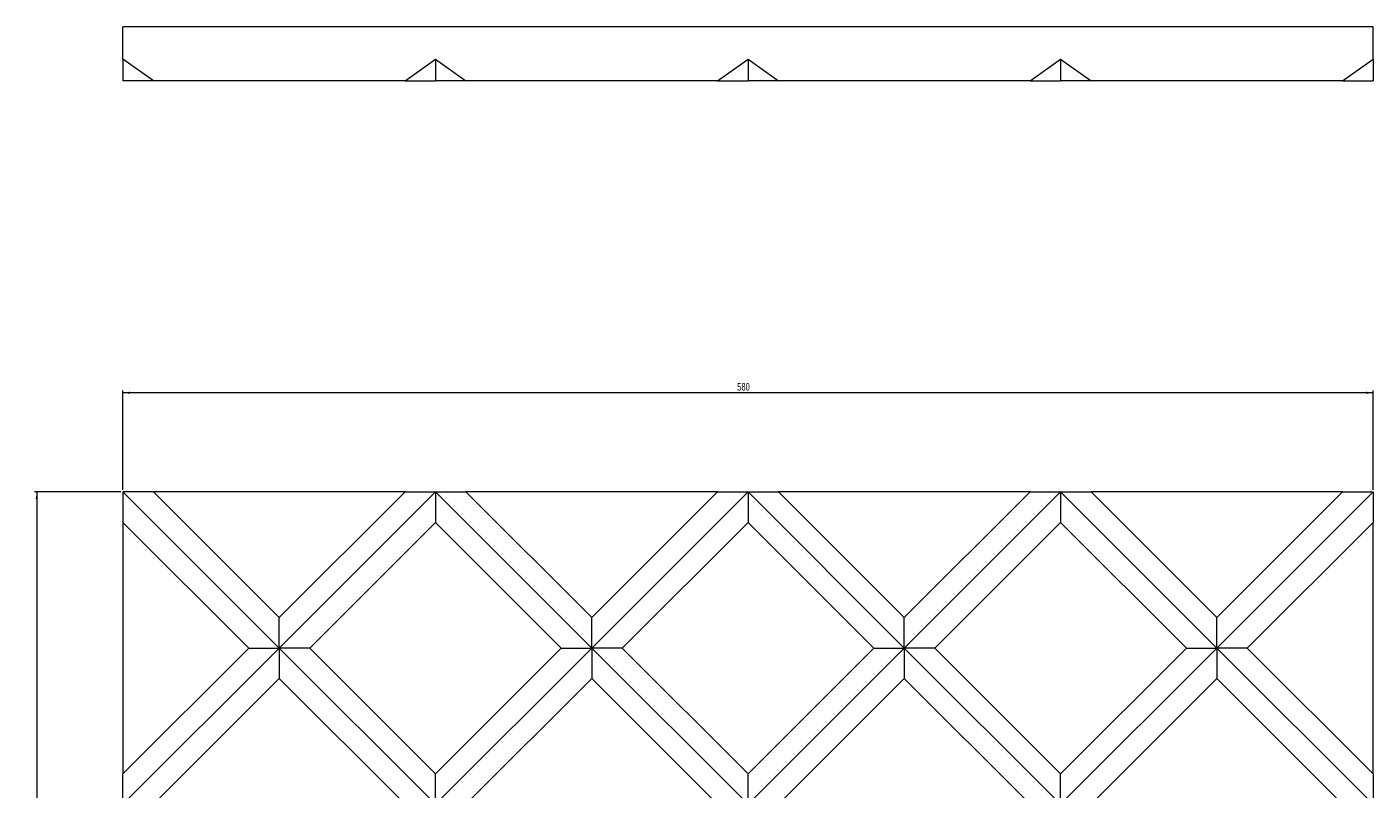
# Model space of a CAD drawing. Header units: millimetres. Extents: x 503 to 1476, y 365 to 1741.
# Tile 5 of 5: x 852 to 1476, y 1387 to 1741. Entities that reach past the tile are written whole.
import ezdxf

# ---------------------------------------------------------------- set-up
doc = ezdxf.new("R2010")
doc.units = ezdxf.units.MM
doc.styles.add('SLDTEXTSTYLE0', font='TXT', dxfattribs={"width": 0.75})
doc.dimstyles.new('SLDDIMSTYLE0', dxfattribs={"dimtxt": 3.5, "dimasz": 3.302, "dimexe": 0, "dimexo": 0.0625, "dimgap": 0.875, "dimtad": 1, "dimrnd": 1e-09, "dimzin": 12, "dimdsep": 46, "dimtxsty": 'SLDTEXTSTYLE0', "dimsah": 1, "dimcen": 0.09, "dimadec": 0, "dimazin": 3, "dimtfac": 1, "dimtofl": 0, "dimtmove": 0, "dimatfit": 3, "dimfxl": 0, "dimfrac": 2, "dimtolj": 1, "dimtzin": 12, "dimarcsym": 0})

# ---------------------------------------------------------------- blocks, each defined once
blk = doc.blocks.new('_D')
at = {"color": 7, "linetype": 'Continuous', "lineweight": 0}
for p, q in [((896.36, 1525.96), (896.36, 1571.96)), ((1476.36, 1570.96), (896.36, 1570.96)), ((1476.36, 1525.96), (1476.36, 1571.96))]:
    blk.add_line(p, q, dxfattribs=at)
for points in [[(896.36, 1570.96), (899.66, 1570.46), (899.66, 1571.47)], [(1476.36, 1570.96), (1473.06, 1571.47), (1473.06, 1570.46)]]:
    blk.add_solid(points, dxfattribs=at)
at = {"color": 7, "linetype": 'Continuous', "lineweight": 0, "insert": (1181.33, 1575.48), "char_height": 3.5, "attachment_point": 1, "style": 'SLDTEXTSTYLE0'}
blk.add_mtext('580', dxfattribs=at)
blk = doc.blocks.new('_D_1')
at = {"color": 7, "linetype": 'Continuous', "lineweight": 0}
for p, q in [((895.36, 1524.96), (855.36, 1524.96)), ((856.36, 1524.96), (856.36, 364.96)), ((895.36, 364.96), (855.36, 364.96))]:
    blk.add_line(p, q, dxfattribs=at)
for points in [[(856.36, 1524.96), (855.85, 1521.66), (856.87, 1521.66)], [(856.36, 364.96), (856.87, 368.27), (855.85, 368.27)]]:
    blk.add_solid(points, dxfattribs=at)
at = {"color": 7, "linetype": 'Continuous', "lineweight": 0, "insert": (851.85, 1063.37), "char_height": 3.5, "attachment_point": 1, "rotation": 90, "style": 'SLDTEXTSTYLE0'}
blk.add_mtext('1160', dxfattribs=at)

msp = doc.modelspace()

# ---------------------------------------------------------------- linework, layer by layer
at = {"color": 7, "linetype": 'Continuous', "lineweight": 15}
for p, q in [((896.361, 1725.738), (896.361, 1740.738)), ((1476.361, 1740.738), (896.361, 1740.738)), ((1476.361, 1725.738), (1476.361, 1740.738)), ((910.503, 1715.738), (896.361, 1725.738)), ((896.361, 1725.738), (896.361, 1715.738)), ((1027.219, 1715.738), (1041.361, 1725.738)), ((1041.361, 1725.738), (1055.503, 1715.738)), ((1041.361, 1725.738), (1041.361, 1715.738)), ((1172.219, 1715.738), (1186.361, 1725.738)), ((1186.361, 1725.738), (1200.503, 1715.738)), ((1186.361, 1725.738), (1186.361, 1715.738)), ((1317.219, 1715.738), (1331.361, 1725.738)), ((1331.361, 1725.738), (1345.503, 1715.738)), ((1331.361, 1725.738), (1331.361, 1715.738)), ((1462.219, 1715.738), (1476.361, 1725.738)), ((1476.361, 1725.738), (1476.361, 1715.738)), ((910.503, 1715.738), (896.361, 1715.738)), ((1027.219, 1715.738), (910.503, 1715.738)), ((1027.219, 1715.738), (1041.361, 1715.738)), ((1055.503, 1715.738), (1041.361, 1715.738)), ((1172.219, 1715.738), (1055.503, 1715.738)), ((1172.219, 1715.738), (1186.361, 1715.738)), ((1200.503, 1715.738), (1186.361, 1715.738)), ((1317.219, 1715.738), (1200.503, 1715.738)), ((1317.219, 1715.738), (1331.361, 1715.738)), ((1345.503, 1715.738), (1331.361, 1715.738)), ((1462.219, 1715.738), (1345.503, 1715.738)), ((1462.219, 1715.738), (1476.361, 1715.738)), ((896.361, 1524.964), (968.861, 1452.464)), ((896.361, 1524.964), (896.361, 1510.822)), ((910.503, 1524.964), (896.361, 1524.964)), ((910.503, 1524.964), (968.861, 1466.606)), ((1027.219, 1524.964), (910.503, 1524.964)), ((1027.219, 1524.964), (968.861, 1466.606)), ((1041.361, 1524.964), (968.861, 1452.464)), ((1027.219, 1524.964), (1041.361, 1524.964)), ((1041.361, 1524.964), (1041.361, 1510.822)), ((1041.361, 1524.964), (1113.861, 1452.464)), ((1041.361, 1524.964), (1055.503, 1524.964)), ((1055.503, 1524.964), (1113.861, 1466.606)), ((1172.219, 1524.964), (1055.503, 1524.964)), ((1172.219, 1524.964), (1113.861, 1466.606)), ((1186.361, 1524.964), (1113.861, 1452.464)), ((1172.219, 1524.964), (1186.361, 1524.964)), ((1186.361, 1524.964), (1258.861, 1452.464)), ((1186.361, 1524.964), (1186.361, 1510.822)), ((1186.361, 1524.964), (1200.503, 1524.964)), ((1200.503, 1524.964), (1258.861, 1466.606)), ((1317.219, 1524.964), (1200.503, 1524.964)), ((1331.361, 1524.964), (1258.861, 1452.464)), ((1317.219, 1524.964), (1258.861, 1466.606)), ((1317.219, 1524.964), (1331.361, 1524.964)), ((1331.361, 1524.964), (1403.861, 1452.464)), ((1331.361, 1524.964), (1345.503, 1524.964)), ((1331.361, 1524.964), (1331.361, 1510.822)), ((1345.503, 1524.964), (1403.861, 1466.606)), ((1462.219, 1524.964), (1345.503, 1524.964)), ((1462.219, 1524.964), (1403.861, 1466.606)), ((1476.361, 1524.964), (1403.861, 1452.464)), ((1462.219, 1524.964), (1476.361, 1524.964)), ((1476.361, 1524.964), (1476.361, 1510.822)), ((954.719, 1452.464), (896.361, 1510.822)), ((896.361, 1510.822), (896.361, 1394.106)), ((983.003, 1452.464), (1041.361, 1510.822)), ((1099.719, 1452.464), (1041.361, 1510.822)), ((1128.003, 1452.464), (1186.361, 1510.822)), ((1244.719, 1452.464), (1186.361, 1510.822)), ((1273.003, 1452.464), (1331.361, 1510.822)), ((1389.719, 1452.464), (1331.361, 1510.822)), ((1418.003, 1452.464), (1476.361, 1510.822)), ((1476.361, 1394.106), (1476.361, 1510.822)), ((968.861, 1452.464), (968.861, 1466.606)), ((1113.861, 1452.464), (1113.861, 1466.606)), ((1258.861, 1452.464), (1258.861, 1466.606)), ((1403.861, 1452.464), (1403.861, 1466.606)), ((968.861, 1452.464), (896.361, 1379.964)), ((954.719, 1452.464), (896.361, 1394.106)), ((954.719, 1452.464), (968.861, 1452.464)), ((968.861, 1452.464), (968.861, 1438.322)), ((983.003, 1452.464), (968.861, 1452.464)), ((968.861, 1452.464), (1041.361, 1379.964)), ((983.003, 1452.464), (1041.361, 1394.106)), ((1113.861, 1452.464), (1041.361, 1379.964)), ((1099.719, 1452.464), (1041.361, 1394.106)), ((1099.719, 1452.464), (1113.861, 1452.464)), ((1113.861, 1452.464), (1113.861, 1438.322)), ((1113.861, 1452.464), (1186.361, 1379.964)), ((1128.003, 1452.464), (1113.861, 1452.464)), ((1128.003, 1452.464), (1186.361, 1394.106)), ((1244.719, 1452.464), (1186.361, 1394.106)), ((1258.861, 1452.464), (1186.361, 1379.964)), ((1244.719, 1452.464), (1258.861, 1452.464)), ((1273.003, 1452.464), (1258.861, 1452.464)), ((1258.861, 1452.464), (1331.361, 1379.964)), ((1258.861, 1452.464), (1258.861, 1438.322)), ((1273.003, 1452.464), (1331.361, 1394.106)), ((1403.861, 1452.464), (1331.361, 1379.964)), ((1389.719, 1452.464), (1331.361, 1394.106)), ((1389.719, 1452.464), (1403.861, 1452.464)), ((1403.861, 1452.464), (1476.361, 1379.964)), ((1403.861, 1452.464), (1403.861, 1438.322)), ((1418.003, 1452.464), (1403.861, 1452.464)), ((1418.003, 1452.464), (1476.361, 1394.106)), ((910.503, 1379.964), (968.861, 1438.322)), ((1027.219, 1379.964), (968.861, 1438.322)), ((1055.503, 1379.964), (1113.861, 1438.322)), ((1172.219, 1379.964), (1113.861, 1438.322)), ((1200.503, 1379.964), (1258.861, 1438.322)), ((1317.219, 1379.964), (1258.861, 1438.322)), ((1345.503, 1379.964), (1403.861, 1438.322)), ((1462.219, 1379.964), (1403.861, 1438.322)), ((896.361, 1379.964), (896.361, 1394.106)), ((1041.361, 1379.964), (1041.361, 1394.106)), ((1186.361, 1379.964), (1186.361, 1394.106)), ((1331.361, 1379.964), (1331.361, 1394.106)), ((1476.361, 1394.106), (1476.361, 1379.964))]:
    msp.add_line(p, q, dxfattribs=at)

# ---------------------------------------------------------------- dimensions: what is measured, and where the dimension line sits
at = {"color": 7, "linetype": 'Continuous', "lineweight": 0}
dim = msp.add_linear_dim(base=(896.361, 1570.964), p1=(1476.361, 1524.964), p2=(896.361, 1524.964), dimstyle='SLDDIMSTYLE0', dxfattribs=at)
dim.commit()
dim.dimension.update_dxf_attribs({"geometry": '_D', "text_midpoint": (1185.209, 1570.964), "dimtype": 160})
dim = msp.add_linear_dim(base=(856.361, 364.964), p1=(896.361, 1524.964), p2=(896.361, 364.964), angle=90, dimstyle='SLDDIMSTYLE0', dxfattribs=at)
dim.commit()
dim.dimension.update_dxf_attribs({"geometry": '_D_1', "text_midpoint": (856.361, 1068.545), "dimtype": 160})

doc.saveas('drawing.dxf')
